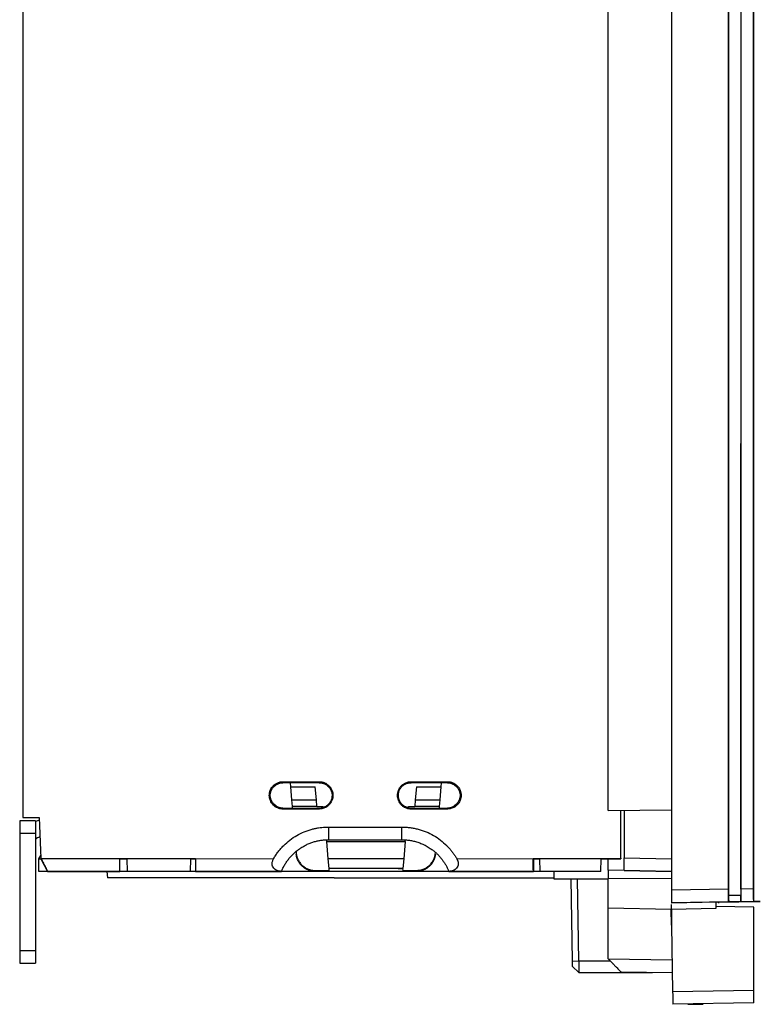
# Model space of a CAD drawing. Header units: millimetres. Extents: x 188.7 to 211.2, y 176 to 224.
# Tile 1 of 9: x 188.7 to 200.3, y 176 to 191.5. Entities that reach past the tile are written whole.
import ezdxf

# ---------------------------------------------------------------- set-up
doc = ezdxf.new("R2010")
doc.units = ezdxf.units.MM

msp = doc.modelspace()

# ---------------------------------------------------------------- linework, layer by layer
at = {"color": 7, "linetype": 'Continuous', "lineweight": 25}
for p, q in [((197.99, 179.059), (197.99, 221.179)), ((198.99, 221.194), (198.99, 177.801)), ((199.891, 177.816), (199.888, 221.194)), ((199.89, 221.194), (199.893, 177.715)), ((200.09, 221.194), (200.087, 177.719)), ((200.088, 177.82), (200.092, 221.194)), ((200.288, 177.823), (200.288, 221.194)), ((200.29, 177.623), (200.29, 221.194)), ((188.74, 220.376), (188.74, 178.949)), ((192.85, 179.515), (193.425, 179.515)), ((192.85, 179.499), (192.85, 179.515)), ((192.962, 179.499), (192.85, 179.499)), ((193.425, 179.499), (192.962, 179.499)), ((192.962, 179.499), (192.968, 179.431)), ((193.425, 179.515), (193.425, 179.499)), ((194.875, 179.515), (195.45, 179.515)), ((194.875, 179.499), (194.875, 179.515)), ((195.357, 179.499), (194.875, 179.499)), ((195.351, 179.431), (195.357, 179.499)), ((195.45, 179.499), (195.357, 179.499)), ((195.45, 179.515), (195.45, 179.499)), ((192.968, 179.431), (193.361, 179.431)), ((192.968, 179.431), (192.986, 179.226)), ((193.379, 179.226), (193.361, 179.431)), ((194.959, 179.431), (194.941, 179.226)), ((194.959, 179.431), (195.351, 179.431)), ((195.333, 179.226), (195.351, 179.431)), ((192.986, 179.226), (192.995, 179.124)), ((192.986, 179.226), (193.379, 179.226)), ((193.388, 179.124), (193.379, 179.226)), ((194.941, 179.226), (194.932, 179.124)), ((194.941, 179.226), (195.333, 179.226)), ((195.325, 179.124), (195.333, 179.226)), ((192.85, 179.083), (192.85, 179.099)), ((192.85, 179.099), (192.997, 179.099)), ((193.425, 179.083), (192.85, 179.083)), ((193.388, 179.124), (192.995, 179.124)), ((192.995, 179.124), (192.998, 179.097)), ((192.998, 179.097), (193.425, 179.097)), ((193.388, 179.124), (193.488, 179.124)), ((193.425, 179.097), (193.425, 179.083)), ((193.488, 179.124), (193.489, 179.108)), ((194.83, 179.102), (194.832, 179.124)), ((194.83, 179.102), (194.83, 179.102)), ((194.832, 179.124), (194.932, 179.124)), ((194.875, 179.097), (195.322, 179.097)), ((194.875, 179.083), (194.875, 179.097)), ((195.45, 179.083), (194.875, 179.083)), ((195.325, 179.124), (194.932, 179.124)), ((195.322, 179.097), (195.325, 179.124)), ((195.322, 179.099), (195.45, 179.099)), ((195.45, 179.099), (195.45, 179.083)), ((197.99, 179.059), (198.99, 179.068)), ((198.19, 178.306), (198.19, 179.061)), ((198.24, 179.062), (198.24, 178.312)), ((188.94, 178.899), (188.69, 178.899)), ((188.74, 178.949), (189, 178.949)), ((189.001, 178.907), (188.94, 178.884)), ((189, 178.949), (189.023, 178.302)), ((188.94, 178.699), (188.69, 178.699)), ((188.69, 178.699), (188.69, 176.849)), ((188.94, 178.699), (188.94, 176.849)), ((193.569, 178.799), (194.731, 178.799)), ((193.569, 178.799), (193.569, 178.599)), ((194.731, 178.599), (194.731, 178.799)), ((189.011, 178.644), (188.973, 178.63)), ((193.534, 178.598), (193.536, 178.569)), ((193.536, 178.569), (194.783, 178.569)), ((193.536, 178.569), (193.56, 178.299)), ((193.569, 178.599), (194.731, 178.599)), ((194.783, 178.569), (194.76, 178.299)), ((194.783, 178.569), (194.786, 178.597)), ((193.057, 178.414), (193.059, 178.39)), ((193.059, 178.39), (193.061, 178.371)), ((195.26, 178.39), (195.261, 178.398)), ((188.99, 178.299), (189.022, 178.35)), ((188.993, 178.099), (188.99, 178.299)), ((188.99, 178.299), (189.023, 178.299)), ((189.023, 178.302), (190.27, 178.303)), ((189.023, 178.299), (189.13, 178.098)), ((190.27, 178.303), (191.47, 178.303)), ((190.27, 178.299), (190.39, 178.299)), ((190.393, 178.099), (190.39, 178.299)), ((191.39, 178.299), (190.39, 178.299)), ((191.39, 178.299), (191.386, 178.099)), ((191.39, 178.299), (191.47, 178.299)), ((191.47, 178.303), (192.703, 178.299)), ((193.56, 178.299), (193.574, 178.143)), ((194.76, 178.299), (193.56, 178.299)), ((194.76, 178.299), (194.746, 178.143)), ((195.597, 178.299), (196.803, 178.303)), ((196.803, 178.303), (198.19, 178.306)), ((196.803, 178.306), (196.81, 178.299)), ((196.81, 178.299), (196.81, 178.098)), ((196.81, 178.299), (196.91, 178.299)), ((197.878, 178.299), (196.91, 178.299)), ((196.913, 178.099), (196.91, 178.299)), ((197.875, 178.099), (197.878, 178.299)), ((197.878, 178.299), (197.981, 178.299)), ((197.989, 178.299), (198.19, 178.299)), ((197.99, 178.116), (197.99, 178.298)), ((198.19, 178.306), (198.19, 178.299)), ((198.24, 178.312), (198.99, 178.299)), ((189.14, 178.099), (188.993, 178.099)), ((189.13, 178.099), (190.27, 178.099)), ((190.393, 178.099), (189.843, 178.099)), ((190.069, 178.099), (190.077, 177.999)), ((191.386, 178.099), (190.393, 178.099)), ((192.54, 178.099), (191.386, 178.099)), ((191.47, 178.099), (192.827, 178.099)), ((193.36, 178.099), (192.64, 178.099)), ((193.36, 178.099), (193.359, 178.114)), ((193.359, 178.114), (193.576, 178.114)), ((194.96, 178.099), (193.36, 178.099)), ((193.574, 178.143), (193.576, 178.114)), ((194.672, 178.143), (193.574, 178.143)), ((194.746, 178.143), (194.672, 178.143)), ((194.672, 178.143), (194.672, 178.143)), ((194.672, 178.143), (194.746, 178.143)), ((194.746, 178.143), (194.746, 178.143)), ((194.749, 178.114), (194.746, 178.143)), ((194.749, 178.114), (194.961, 178.114)), ((194.961, 178.114), (194.96, 178.099)), ((195.68, 178.099), (194.96, 178.099)), ((195.473, 178.099), (196.81, 178.099)), ((196.913, 178.099), (195.78, 178.099)), ((197.875, 178.099), (196.913, 178.099)), ((197.13, 178.099), (197.13, 177.979)), ((198.24, 178.112), (197.99, 178.116)), ((197.99, 178.116), (197.99, 177.979)), ((198.99, 178.096), (197.99, 178.115)), ((198.24, 178.112), (198.99, 178.099)), ((197.13, 177.979), (197.99, 177.979)), ((197.426, 176.688), (197.404, 177.979)), ((197.526, 176.681), (197.504, 177.979)), ((198.99, 177.987), (197.99, 177.979)), ((199.891, 177.816), (198.99, 177.801)), ((200.288, 177.823), (200.088, 177.82)), ((199.893, 177.616), (198.99, 177.601)), ((199.719, 177.611), (198.99, 177.599)), ((198.99, 177.601), (198.99, 177.599)), ((199.719, 177.611), (200.393, 177.623)), ((200.087, 177.719), (199.893, 177.715)), ((199.894, 177.615), (199.893, 177.616)), ((200.086, 177.619), (199.894, 177.615)), ((200.086, 177.619), (200.087, 177.62)), ((200.289, 177.623), (200.087, 177.62)), ((200.289, 177.623), (200.29, 177.623)), ((200.393, 177.624), (200.29, 177.623)), ((198.985, 177.499), (197.99, 177.516)), ((197.99, 176.716), (197.99, 177.516)), ((198.99, 177.249), (198.985, 177.509)), ((199.69, 177.511), (198.99, 177.499)), ((198.99, 177.499), (198.99, 177.249)), ((200.29, 177.533), (199.69, 177.544)), ((200.29, 176.221), (200.29, 177.533)), ((198.99, 177.249), (199.008, 176.199)), ((188.69, 176.849), (188.94, 176.849)), ((188.69, 176.649), (188.94, 176.649)), ((197.426, 176.688), (197.526, 176.681)), ((197.99, 176.716), (198.999, 176.699)), ((197.528, 176.499), (197.428, 176.597)), ((197.528, 176.499), (198.69, 176.499)), ((198.19, 176.513), (199.003, 176.499)), ((199.008, 176.199), (200.29, 176.221)), ((200.29, 176.021), (199.012, 175.999)), ((199.251, 176.003), (199.49, 176.003))]:
    msp.add_line(p, q, dxfattribs=at)
at = {"color": 8, "linetype": 'Continuous', "lineweight": 25}
msp.add_line((198.024, 176.681), (197.526, 176.681), dxfattribs=at)
at = {"color": 7, "linetype": 'Continuous', "lineweight": 25}
for points, knots in [([(192.85, 179.083), (192.845, 179.083), (192.836, 179.083), (192.822, 179.085), (192.808, 179.087), (192.794, 179.09), (192.781, 179.095), (192.759, 179.103), (192.729, 179.118), (192.696, 179.145), (192.669, 179.178), (192.65, 179.216), (192.637, 179.257), (192.633, 179.299), (192.637, 179.341), (192.649, 179.382), (192.669, 179.42), (192.696, 179.452), (192.729, 179.479), (192.763, 179.497), (192.794, 179.508), (192.822, 179.514), (192.84, 179.514), (192.85, 179.515)], [0, 0, 0, 0, 0.020767, 0.0414442, 0.0621229, 0.0828943, 0.1038488, 0.1250739, 0.1880344, 0.2499861, 0.3121147, 0.374918, 0.4376496, 0.499832, 0.5617276, 0.6247745, 0.6875906, 0.7496689, 0.8116457, 0.874584, 0.9169153, 0.9584773, 1, 1, 1, 1]), ([(193.425, 179.515), (193.43, 179.515), (193.439, 179.514), (193.453, 179.513), (193.467, 179.511), (193.48, 179.507), (193.494, 179.503), (193.516, 179.495), (193.546, 179.479), (193.578, 179.453), (193.605, 179.42), (193.625, 179.382), (193.638, 179.341), (193.642, 179.299), (193.638, 179.257), (193.625, 179.216), (193.605, 179.178), (193.579, 179.146), (193.546, 179.119), (193.512, 179.101), (193.481, 179.09), (193.453, 179.084), (193.434, 179.084), (193.425, 179.083)], [0, 0, 0, 0, 0.020767, 0.041444, 0.062122, 0.082893, 0.103848, 0.125073, 0.188032, 0.249985, 0.312114, 0.374916, 0.437648, 0.499831, 0.561725, 0.624774, 0.68759, 0.74967, 0.811644, 0.874584, 0.916914, 0.958477, 1, 1, 1, 1]), ([(193.425, 179.499), (193.429, 179.499), (193.438, 179.499), (193.452, 179.498), (193.466, 179.495), (193.479, 179.492), (193.493, 179.487), (193.506, 179.482), (193.519, 179.476), (193.532, 179.469), (193.544, 179.461), (193.562, 179.446), (193.586, 179.422), (193.61, 179.381), (193.626, 179.332), (193.627, 179.282), (193.619, 179.241), (193.608, 179.214), (193.596, 179.191), (193.581, 179.17), (193.56, 179.148), (193.538, 179.131), (193.514, 179.117), (193.497, 179.111), (193.489, 179.107)], [0, 0, 0, 0, 0.0239297, 0.0481005, 0.0725199, 0.0971895, 0.1221064, 0.1472647, 0.1726573, 0.1982774, 0.2241212, 0.2501899, 0.3207947, 0.4040303, 0.4998078, 0.5927531, 0.6654877, 0.717816, 0.7495662, 0.8031578, 0.8549134, 0.9049515, 0.9533248, 1, 1, 1, 1]), ([(194.875, 179.083), (194.87, 179.083), (194.861, 179.083), (194.847, 179.085), (194.833, 179.087), (194.819, 179.09), (194.806, 179.095), (194.784, 179.103), (194.754, 179.118), (194.721, 179.145), (194.694, 179.178), (194.675, 179.216), (194.662, 179.257), (194.658, 179.299), (194.662, 179.341), (194.674, 179.382), (194.694, 179.42), (194.721, 179.452), (194.754, 179.479), (194.788, 179.497), (194.819, 179.508), (194.847, 179.514), (194.865, 179.514), (194.875, 179.515)], [0, 0, 0, 0, 0.020767, 0.041444, 0.062123, 0.082894, 0.103849, 0.125074, 0.188034, 0.249986, 0.312115, 0.374918, 0.43765, 0.499832, 0.561728, 0.624774, 0.687591, 0.749669, 0.811646, 0.874584, 0.916915, 0.958477, 1, 1, 1, 1]), ([(194.83, 179.102), (194.826, 179.103), (194.817, 179.105), (194.803, 179.11), (194.79, 179.115), (194.777, 179.122), (194.765, 179.129), (194.753, 179.138), (194.741, 179.147), (194.73, 179.158), (194.72, 179.169), (194.703, 179.192), (194.678, 179.24), (194.669, 179.31), (194.686, 179.374), (194.71, 179.417), (194.736, 179.445), (194.76, 179.464), (194.782, 179.477), (194.804, 179.487), (194.828, 179.494), (194.851, 179.498), (194.867, 179.499), (194.875, 179.499)], [0, 0, 0, 0, 0.0235071, 0.0473649, 0.0715668, 0.0961048, 0.1209719, 0.1461638, 0.1716817, 0.1975359, 0.2237465, 0.2503292, 0.344863, 0.4992553, 0.5964907, 0.6798603, 0.7491913, 0.792712, 0.8355709, 0.8777564, 0.9192346, 0.9599801, 1, 1, 1, 1]), ([(195.45, 179.515), (195.455, 179.515), (195.464, 179.514), (195.478, 179.513), (195.492, 179.511), (195.505, 179.507), (195.519, 179.503), (195.541, 179.495), (195.571, 179.479), (195.603, 179.453), (195.63, 179.42), (195.65, 179.382), (195.663, 179.341), (195.667, 179.299), (195.663, 179.257), (195.65, 179.216), (195.63, 179.178), (195.604, 179.146), (195.571, 179.119), (195.537, 179.101), (195.506, 179.09), (195.478, 179.084), (195.459, 179.084), (195.45, 179.083)], [0, 0, 0, 0, 0.020767, 0.041444, 0.062122, 0.082893, 0.103848, 0.125073, 0.188032, 0.249985, 0.312114, 0.374916, 0.437648, 0.499831, 0.561725, 0.624774, 0.68759, 0.74967, 0.811644, 0.874584, 0.916914, 0.958477, 1, 1, 1, 1]), ([(193.425, 179.097), (193.429, 179.097), (193.438, 179.097), (193.451, 179.098), (193.464, 179.101), (193.476, 179.104), (193.485, 179.106), (193.489, 179.108)], [0, 0, 0, 0, 0.198836, 0.397405, 0.596561, 0.79715, 1, 1, 1, 1]), ([(194.83, 179.102), (194.834, 179.101), (194.841, 179.1), (194.852, 179.098), (194.864, 179.097), (194.871, 179.097), (194.875, 179.097)], [0, 0, 0, 0, 0.252332, 0.50258, 0.751535, 1, 1, 1, 1]), ([(188.69, 178.899), (188.69, 178.899), (188.69, 178.894), (188.69, 178.874), (188.69, 178.859), (188.69, 178.822), (188.69, 178.799), (188.69, 178.751), (188.69, 178.725), (188.69, 178.699)], [0, 0, 0, 0, 0.25, 0.25, 0.5, 0.5, 0.75, 0.75, 1, 1, 1, 1]), ([(188.94, 178.899), (188.94, 178.899), (188.94, 178.899), (188.94, 178.897), (188.94, 178.895), (188.94, 178.893), (188.94, 178.889), (188.94, 178.882), (188.94, 178.867), (188.94, 178.841), (188.94, 178.809), (188.94, 178.778), (188.94, 178.749), (188.94, 178.724), (188.94, 178.707), (188.94, 178.699)], [0, 0, 0, 0, 0.040276, 0.080243, 0.120058, 0.159883, 0.199877, 0.240199, 0.370043, 0.500057, 0.629901, 0.759916, 0.840121, 0.919721, 1, 1, 1, 1]), ([(192.703, 178.299), (192.708, 178.308), (192.719, 178.327), (192.737, 178.355), (192.756, 178.382), (192.775, 178.408), (192.796, 178.433), (192.817, 178.458), (192.839, 178.483), (192.884, 178.53), (192.959, 178.595), (193.068, 178.668), (193.186, 178.726), (193.285, 178.759), (193.362, 178.778), (193.414, 178.787), (193.465, 178.794), (193.517, 178.798), (193.551, 178.799), (193.569, 178.799)], [0, 0, 0, 0, 0.031424, 0.062746, 0.094001, 0.125222, 0.156442, 0.187697, 0.219019, 0.250442, 0.375608, 0.500679, 0.625604, 0.751054, 0.801512, 0.851497, 0.901146, 0.950599, 1, 1, 1, 1]), ([(194.731, 178.799), (194.742, 178.799), (194.763, 178.799), (194.796, 178.797), (194.828, 178.794), (194.86, 178.791), (194.892, 178.786), (194.925, 178.78), (194.957, 178.773), (195.021, 178.757), (195.114, 178.726), (195.232, 178.668), (195.341, 178.595), (195.42, 178.525), (195.474, 178.468), (195.508, 178.429), (195.54, 178.387), (195.57, 178.344), (195.588, 178.314), (195.597, 178.299)], [0, 0, 0, 0, 0.030858, 0.061722, 0.092629, 0.123612, 0.154706, 0.185946, 0.217366, 0.248999, 0.374463, 0.499422, 0.624387, 0.749602, 0.799834, 0.849851, 0.899792, 0.949795, 1, 1, 1, 1]), ([(188.973, 178.63), (188.97, 178.629), (188.966, 178.627), (188.959, 178.623), (188.954, 178.618), (188.947, 178.61), (188.941, 178.598), (188.94, 178.588), (188.94, 178.583)], [0, 0, 0, 0, 0.126086, 0.249566, 0.373432, 0.500653, 0.749567, 1, 1, 1, 1]), ([(192.827, 178.098), (192.831, 178.107), (192.838, 178.125), (192.85, 178.151), (192.864, 178.177), (192.878, 178.203), (192.893, 178.228), (192.91, 178.253), (192.927, 178.277), (192.945, 178.3), (192.964, 178.323), (192.984, 178.345), (193.005, 178.367), (193.027, 178.387), (193.049, 178.407), (193.072, 178.427), (193.097, 178.445), (193.131, 178.469), (193.177, 178.497), (193.234, 178.526), (193.292, 178.55), (193.349, 178.569), (193.406, 178.583), (193.461, 178.592), (193.516, 178.598), (193.551, 178.598), (193.569, 178.599)], [0, 0, 0, 0, 0.030491, 0.061089, 0.091793, 0.122603, 0.153519, 0.184541, 0.21567, 0.246905, 0.278247, 0.309695, 0.341249, 0.37291, 0.404677, 0.436551, 0.468531, 0.500618, 0.570267, 0.637851, 0.703371, 0.766825, 0.828216, 0.887541, 0.944803, 1, 1, 1, 1]), ([(194.731, 178.599), (194.741, 178.599), (194.76, 178.598), (194.79, 178.597), (194.82, 178.594), (194.851, 178.59), (194.883, 178.585), (194.915, 178.578), (194.947, 178.569), (194.98, 178.559), (195.013, 178.548), (195.047, 178.534), (195.08, 178.519), (195.113, 178.502), (195.146, 178.483), (195.183, 178.459), (195.223, 178.43), (195.265, 178.396), (195.303, 178.359), (195.339, 178.32), (195.372, 178.278), (195.402, 178.236), (195.429, 178.191), (195.453, 178.146), (195.466, 178.114), (195.473, 178.098)], [0, 0, 0, 0, 0.030408, 0.061639, 0.093693, 0.126569, 0.160269, 0.194792, 0.230137, 0.266306, 0.303298, 0.341113, 0.379751, 0.419212, 0.459496, 0.500603, 0.557792, 0.614556, 0.670894, 0.726807, 0.782295, 0.837359, 0.891997, 0.946211, 1, 1, 1, 1]), ([(193.059, 178.39), (193.06, 178.384), (193.061, 178.372), (193.064, 178.354), (193.069, 178.337), (193.074, 178.319), (193.08, 178.302), (193.093, 178.274), (193.116, 178.235), (193.154, 178.192), (193.201, 178.157), (193.246, 178.134), (193.287, 178.122), (193.323, 178.115), (193.347, 178.114), (193.359, 178.114)], [0, 0, 0, 0, 0.040581, 0.080878, 0.121031, 0.161184, 0.20148, 0.242062, 0.37165, 0.501191, 0.630432, 0.759617, 0.839948, 0.919685, 1, 1, 1, 1]), ([(193.36, 178.099), (193.354, 178.099), (193.342, 178.099), (193.324, 178.101), (193.306, 178.103), (193.289, 178.107), (193.272, 178.112), (193.242, 178.122), (193.202, 178.141), (193.156, 178.176), (193.117, 178.219), (193.091, 178.262), (193.075, 178.302), (193.065, 178.336), (193.062, 178.359), (193.061, 178.371)], [0, 0, 0, 0, 0.040439, 0.080597, 0.120617, 0.160644, 0.200822, 0.241294, 0.370618, 0.500059, 0.62938, 0.75882, 0.83938, 0.919387, 1, 1, 1, 1]), ([(195.259, 178.371), (195.258, 178.365), (195.257, 178.354), (195.254, 178.336), (195.25, 178.319), (195.244, 178.302), (195.238, 178.285), (195.226, 178.257), (195.203, 178.219), (195.164, 178.176), (195.118, 178.141), (195.072, 178.119), (195.031, 178.107), (194.996, 178.1), (194.972, 178.099), (194.96, 178.099)], [0, 0, 0, 0, 0.040438, 0.080594, 0.120612, 0.160637, 0.200814, 0.241285, 0.370606, 0.500046, 0.629369, 0.758811, 0.839374, 0.919383, 1, 1, 1, 1]), ([(194.961, 178.114), (194.967, 178.114), (194.979, 178.114), (194.997, 178.116), (195.015, 178.118), (195.032, 178.122), (195.049, 178.127), (195.079, 178.137), (195.119, 178.157), (195.165, 178.192), (195.204, 178.235), (195.23, 178.279), (195.246, 178.319), (195.256, 178.354), (195.259, 178.378), (195.26, 178.39)], [0, 0, 0, 0, 0.040286, 0.080297, 0.120176, 0.16007, 0.200127, 0.240489, 0.369555, 0.498914, 0.628336, 0.758042, 0.838833, 0.919103, 1, 1, 1, 1]), ([(189.023, 178.299), (189.023, 178.299), (189.022, 178.301), (189.022, 178.302), (189.022, 178.302)], [0, 0, 0, 0, 0.583324, 1, 1, 1, 1]), ([(189.023, 178.302), (189.024, 178.301), (189.038, 178.276), (189.059, 178.236), (189.083, 178.19), (189.1, 178.159), (189.113, 178.133), (189.122, 178.116), (189.127, 178.106), (189.129, 178.101), (189.13, 178.1), (189.13, 178.099)], [0, 0, 0, 0, 0.0117884, 0.2626685, 0.4020059, 0.5258374, 0.6552028, 0.7762896, 0.8519989, 0.9264675, 1, 1, 1, 1]), ([(190.27, 178.099), (190.27, 178.1), (190.27, 178.106), (190.27, 178.127), (190.27, 178.143), (190.27, 178.18), (190.27, 178.203), (190.27, 178.251), (190.27, 178.277), (190.27, 178.303)], [0, 0, 0, 0, 0.25, 0.25, 0.5, 0.5, 0.75, 0.75, 1, 1, 1, 1]), ([(191.47, 178.303), (191.47, 178.277), (191.47, 178.251), (191.47, 178.203), (191.47, 178.18), (191.47, 178.143), (191.47, 178.127), (191.47, 178.106), (191.47, 178.1), (191.47, 178.099)], [0, 0, 0, 0, 0.25, 0.25, 0.5, 0.5, 0.75, 0.75, 1, 1, 1, 1]), ([(192.819, 178.099), (192.815, 178.099), (192.805, 178.1), (192.792, 178.102), (192.779, 178.104), (192.768, 178.107), (192.75, 178.114), (192.728, 178.126), (192.703, 178.148), (192.685, 178.177), (192.679, 178.209), (192.68, 178.236), (192.684, 178.257), (192.692, 178.278), (192.699, 178.292), (192.703, 178.299)], [0, 0, 0, 0, 0.055971, 0.108915, 0.158846, 0.205779, 0.249735, 0.383218, 0.499259, 0.631123, 0.74928, 0.809621, 0.87068, 0.933748, 1, 1, 1, 1]), ([(195.597, 178.299), (195.599, 178.295), (195.603, 178.288), (195.608, 178.278), (195.612, 178.267), (195.615, 178.257), (195.618, 178.246), (195.619, 178.236), (195.62, 178.226), (195.62, 178.206), (195.614, 178.177), (195.597, 178.148), (195.572, 178.126), (195.547, 178.113), (195.524, 178.105), (195.503, 178.1), (195.488, 178.1), (195.48, 178.099)], [0, 0, 0, 0, 0.0335894, 0.0662612, 0.0981479, 0.1293923, 0.1601458, 0.1905674, 0.220821, 0.2510736, 0.3689146, 0.5007551, 0.616804, 0.7504212, 0.8252709, 0.908439, 1, 1, 1, 1]), ([(196.81, 178.099), (196.809, 178.099), (196.809, 178.1), (196.809, 178.102), (196.808, 178.104), (196.808, 178.108), (196.807, 178.112), (196.807, 178.116), (196.807, 178.121), (196.806, 178.127), (196.806, 178.132), (196.806, 178.138), (196.805, 178.144), (196.805, 178.15), (196.805, 178.156), (196.804, 178.178), (196.803, 178.224), (196.803, 178.276), (196.803, 178.302), (196.803, 178.303)], [0, 0, 0, 0, 0.045541, 0.089589, 0.132143, 0.173202, 0.212768, 0.25084, 0.287418, 0.322502, 0.356091, 0.388187, 0.418788, 0.447896, 0.475509, 0.501628, 0.750151, 0.986181, 1, 1, 1, 1]), ([(197.981, 178.299), (197.982, 178.299), (197.985, 178.299), (197.988, 178.299), (197.989, 178.299)], [0, 0, 0, 0, 0.500003, 1, 1, 1, 1]), ([(198.24, 178.112), (198.24, 178.112), (198.24, 178.112), (198.24, 178.113), (198.24, 178.115), (198.24, 178.118), (198.24, 178.121), (198.24, 178.129), (198.24, 178.143), (198.24, 178.169), (198.24, 178.201), (198.24, 178.233), (198.24, 178.262), (198.24, 178.287), (198.24, 178.303), (198.24, 178.312)], [0, 0, 0, 0, 0.040273, 0.080237, 0.120049, 0.159871, 0.199863, 0.240183, 0.370021, 0.500033, 0.629879, 0.759899, 0.840109, 0.919715, 1, 1, 1, 1]), ([(189.13, 178.098), (189.13, 178.099), (189.13, 178.099), (189.13, 178.099), (189.13, 178.099)], [0, 0, 0, 0, 0.500726, 1, 1, 1, 1]), ([(189.843, 178.099), (189.843, 178.099), (189.843, 178.099), (189.842, 178.099), (189.839, 178.099), (189.836, 178.099), (189.829, 178.099), (189.817, 178.099), (189.795, 178.099), (189.766, 178.099), (189.717, 178.099), (189.641, 178.099), (189.547, 178.099), (189.464, 178.099), (189.4, 178.099), (189.335, 178.099), (189.276, 178.099), (189.226, 178.099), (189.183, 178.099), (189.154, 178.099), (189.14, 178.099)], [0, 0, 0, 0, 0.023337, 0.04663, 0.069912, 0.093213, 0.116565, 0.178305, 0.240092, 0.304406, 0.368768, 0.500006, 0.631244, 0.695558, 0.759919, 0.821659, 0.883446, 0.922311, 0.961114, 1, 1, 1, 1]), ([(192.64, 178.099), (192.637, 178.099), (192.631, 178.099), (192.621, 178.099), (192.612, 178.099), (192.6, 178.099), (192.585, 178.099), (192.569, 178.099), (192.556, 178.099), (192.547, 178.099), (192.541, 178.099), (192.54, 178.099), (192.54, 178.099)], [0, 0, 0, 0, 0.060285, 0.120068, 0.179889, 0.240286, 0.370083, 0.500203, 0.629971, 0.760075, 0.87995, 1, 1, 1, 1]), ([(192.827, 178.099), (192.826, 178.099), (192.823, 178.099), (192.821, 178.099), (192.819, 178.099)], [0, 0, 0, 0, 0.489623, 1, 1, 1, 1]), ([(195.48, 178.099), (195.479, 178.099), (195.477, 178.099), (195.474, 178.099), (195.473, 178.099)], [0, 0, 0, 0, 0.510591, 1, 1, 1, 1]), ([(195.78, 178.099), (195.78, 178.099), (195.779, 178.099), (195.778, 178.099), (195.776, 178.099), (195.772, 178.099), (195.764, 178.099), (195.751, 178.099), (195.735, 178.099), (195.717, 178.099), (195.699, 178.099), (195.686, 178.099), (195.68, 178.099)], [0, 0, 0, 0, 0.060257, 0.120014, 0.179811, 0.240186, 0.369949, 0.500057, 0.629836, 0.759975, 0.879896, 1, 1, 1, 1]), ([(193.66, 177.999), (193.64, 177.999), (193.6, 177.999), (193.541, 177.999), (193.481, 177.999), (193.422, 177.999), (193.362, 177.999), (193.303, 177.999), (193.244, 177.999), (193.185, 177.999), (193.126, 177.999), (193.067, 177.999), (192.914, 177.999), (192.668, 177.999), (192.335, 177.999), (192.009, 177.999), (191.694, 177.999), (191.397, 177.999), (191.122, 177.999), (190.874, 177.999), (190.658, 177.999), (190.473, 177.999), (190.325, 177.999), (190.211, 177.999), (190.15, 177.999), (190.118, 177.999), (190.103, 177.999), (190.092, 177.999), (190.083, 177.999), (190.078, 177.999), (190.078, 177.999), (190.077, 177.999)], [0, 0, 0, 0, 0.010615, 0.021216, 0.031808, 0.042392, 0.052972, 0.063551, 0.074131, 0.084716, 0.095308, 0.105911, 0.116527, 0.178263, 0.240008, 0.304318, 0.368637, 0.434314, 0.500002, 0.565679, 0.631367, 0.695676, 0.759995, 0.821731, 0.883476, 0.902924, 0.922337, 0.941733, 0.96113, 0.980547, 1, 1, 1, 1]), ([(193.66, 177.999), (193.857, 177.999), (194.054, 177.999), (194.442, 177.999), (194.634, 177.999), (195.007, 177.999), (195.188, 177.999), (195.534, 177.999), (195.7, 177.999), (196.011, 177.999), (196.157, 177.999), (196.424, 177.999), (196.546, 177.999), (196.762, 177.999), (196.857, 177.999), (197.016, 177.999), (197.081, 177.999), (197.13, 177.999)], [0, 0, 0, 0, 0.125, 0.125, 0.25, 0.25, 0.375, 0.375, 0.5, 0.5, 0.625, 0.625, 0.75, 0.75, 0.875, 0.875, 1, 1, 1, 1]), ([(197.99, 177.516), (197.99, 177.524), (197.99, 177.538), (197.99, 177.56), (197.99, 177.581), (197.99, 177.603), (197.99, 177.624), (197.99, 177.66), (197.99, 177.71), (197.99, 177.772), (197.99, 177.831), (197.99, 177.88), (197.99, 177.919), (197.99, 177.95), (197.99, 177.969), (197.99, 177.979)], [0, 0, 0, 0, 0.041248, 0.082393, 0.123489, 0.16459, 0.20575, 0.247023, 0.373484, 0.50004, 0.626495, 0.753046, 0.835415, 0.917588, 1, 1, 1, 1]), ([(198.99, 177.801), (198.99, 177.796), (198.99, 177.786), (198.99, 177.772), (198.99, 177.759), (198.99, 177.747), (198.99, 177.735), (198.99, 177.724), (198.99, 177.713), (198.99, 177.704), (198.99, 177.695), (198.99, 177.686), (198.99, 177.679), (198.99, 177.672), (198.99, 177.666), (198.99, 177.655), (198.99, 177.641), (198.99, 177.627), (198.99, 177.615), (198.99, 177.607), (198.99, 177.602), (198.99, 177.601), (198.99, 177.601)], [0, 0, 0, 0, 0.046321, 0.091012, 0.134074, 0.175505, 0.215307, 0.253479, 0.29002, 0.324932, 0.358213, 0.389864, 0.419885, 0.448275, 0.475035, 0.500165, 0.587319, 0.672933, 0.757008, 0.839544, 0.920542, 1, 1, 1, 1]), ([(199.893, 177.616), (199.893, 177.616), (199.893, 177.617), (199.893, 177.618), (199.893, 177.621), (199.893, 177.625), (199.893, 177.63), (199.892, 177.636), (199.892, 177.643), (199.892, 177.651), (199.892, 177.66), (199.892, 177.67), (199.892, 177.682), (199.892, 177.694), (199.892, 177.707), (199.892, 177.721), (199.892, 177.735), (199.892, 177.75), (199.891, 177.766), (199.891, 177.783), (199.891, 177.799), (199.891, 177.811), (199.891, 177.816)], [0, 0, 0, 0, 0.045715, 0.091881, 0.138497, 0.185564, 0.233081, 0.28105, 0.32947, 0.37834, 0.427662, 0.477435, 0.52766, 0.578336, 0.629463, 0.681042, 0.733072, 0.785554, 0.838488, 0.891873, 0.945711, 1, 1, 1, 1]), ([(200.088, 177.82), (200.088, 177.815), (200.088, 177.805), (200.088, 177.791), (200.088, 177.777), (200.088, 177.764), (200.088, 177.75), (200.088, 177.737), (200.088, 177.724), (200.088, 177.712), (200.088, 177.7), (200.088, 177.689), (200.088, 177.676), (200.088, 177.662), (200.087, 177.647), (200.087, 177.635), (200.087, 177.627), (200.087, 177.621), (200.087, 177.62), (200.087, 177.62)], [0, 0, 0, 0, 0.045466, 0.090933, 0.136399, 0.181866, 0.227334, 0.272801, 0.318269, 0.363737, 0.409205, 0.454673, 0.500142, 0.580695, 0.662351, 0.745109, 0.82897, 0.913934, 1, 1, 1, 1]), ([(200.289, 177.623), (200.289, 177.623), (200.289, 177.623), (200.289, 177.625), (200.289, 177.628), (200.289, 177.632), (200.289, 177.637), (200.289, 177.643), (200.289, 177.65), (200.288, 177.658), (200.288, 177.667), (200.288, 177.677), (200.288, 177.688), (200.288, 177.701), (200.288, 177.714), (200.288, 177.727), (200.288, 177.742), (200.288, 177.757), (200.288, 177.773), (200.288, 177.789), (200.288, 177.806), (200.288, 177.817), (200.288, 177.823)], [0, 0, 0, 0, 0.04569, 0.091832, 0.138428, 0.185478, 0.232981, 0.280937, 0.329348, 0.378212, 0.42753, 0.477301, 0.527527, 0.578207, 0.629341, 0.680929, 0.732971, 0.785468, 0.838419, 0.891825, 0.945685, 1, 1, 1, 1]), ([(199.69, 177.611), (199.69, 177.611), (199.69, 177.611), (199.69, 177.609), (199.69, 177.607), (199.69, 177.603), (199.69, 177.595), (199.69, 177.582), (199.69, 177.566), (199.69, 177.549), (199.69, 177.53), (199.69, 177.517), (199.69, 177.511)], [0, 0, 0, 0, 0.060265, 0.120031, 0.179837, 0.240222, 0.370007, 0.50013, 0.629912, 0.760039, 0.879933, 1, 1, 1, 1]), ([(199.74, 177.599), (199.74, 177.6), (199.74, 177.601), (199.74, 177.61), (199.74, 177.612)], [0, 0, 0, 0, 0.735341, 1, 1, 1, 1]), ([(199.893, 177.715), (199.893, 177.712), (199.893, 177.705), (199.893, 177.696), (199.893, 177.686), (199.893, 177.677), (199.893, 177.668), (199.893, 177.66), (199.893, 177.653), (199.893, 177.646), (199.894, 177.639), (199.894, 177.634), (199.894, 177.629), (199.894, 177.625), (199.894, 177.621), (199.894, 177.619), (199.894, 177.617), (199.894, 177.616), (199.894, 177.615), (199.894, 177.615)], [0, 0, 0, 0, 0.063822, 0.127018, 0.18959, 0.251536, 0.312857, 0.373553, 0.433624, 0.493071, 0.551893, 0.610091, 0.667664, 0.724613, 0.780938, 0.836639, 0.891716, 0.94617, 1, 1, 1, 1]), ([(200.086, 177.619), (200.086, 177.619), (200.086, 177.619), (200.086, 177.621), (200.086, 177.623), (200.086, 177.627), (200.086, 177.633), (200.086, 177.64), (200.086, 177.65), (200.086, 177.663), (200.086, 177.68), (200.087, 177.699), (200.087, 177.712), (200.087, 177.719)], [0, 0, 0, 0, 0.0620206, 0.1271894, 0.1955061, 0.2669705, 0.3415823, 0.4193412, 0.5002467, 0.6251843, 0.7501224, 0.8750609, 1, 1, 1, 1]), ([(198.99, 177.499), (198.99, 177.511), (198.99, 177.531), (198.99, 177.554), (198.99, 177.568), (198.99, 177.574), (198.99, 177.576)], [0, 0, 0, 0, 0.423653, 0.654437, 0.884611, 1, 1, 1, 1]), ([(188.69, 176.849), (188.69, 176.823), (188.69, 176.796), (188.69, 176.748), (188.69, 176.726), (188.69, 176.689), (188.69, 176.674), (188.69, 176.654), (188.69, 176.649), (188.69, 176.649)], [0, 0, 0, 0, 0.25, 0.25, 0.5, 0.5, 0.75, 0.75, 1, 1, 1, 1]), ([(188.94, 176.849), (188.94, 176.845), (188.94, 176.836), (188.94, 176.824), (188.94, 176.811), (188.94, 176.799), (188.94, 176.787), (188.94, 176.766), (188.94, 176.738), (188.94, 176.706), (188.94, 176.68), (188.94, 176.664), (188.94, 176.655), (188.94, 176.65), (188.94, 176.649), (188.94, 176.649)], [0, 0, 0, 0, 0.040276, 0.080243, 0.120058, 0.159883, 0.199877, 0.240199, 0.370043, 0.500057, 0.629901, 0.759916, 0.840121, 0.919721, 1, 1, 1, 1]), ([(197.428, 176.597), (197.428, 176.597), (197.428, 176.597), (197.428, 176.599), (197.428, 176.601), (197.428, 176.605), (197.428, 176.612), (197.427, 176.623), (197.427, 176.637), (197.427, 176.653), (197.427, 176.67), (197.426, 176.682), (197.426, 176.688)], [0, 0, 0, 0, 0.062768, 0.124925, 0.187006, 0.24955, 0.374317, 0.499613, 0.624559, 0.749916, 0.875319, 1, 1, 1, 1]), ([(197.526, 176.681), (197.526, 176.677), (197.526, 176.668), (197.527, 176.654), (197.527, 176.641), (197.527, 176.629), (197.527, 176.617), (197.527, 176.606), (197.527, 176.595), (197.527, 176.585), (197.527, 176.575), (197.527, 176.567), (197.527, 176.558), (197.527, 176.551), (197.528, 176.544), (197.528, 176.537), (197.528, 176.531), (197.528, 176.526), (197.528, 176.521), (197.528, 176.517), (197.528, 176.514), (197.528, 176.51), (197.528, 176.508), (197.528, 176.505), (197.528, 176.503), (197.528, 176.502), (197.528, 176.501), (197.528, 176.5), (197.528, 176.499), (197.528, 176.499), (197.528, 176.499), (197.528, 176.499)], [0, 0, 0, 0, 0.046723, 0.092572, 0.137547, 0.181647, 0.224873, 0.267225, 0.308703, 0.349306, 0.389035, 0.42789, 0.465871, 0.502977, 0.539209, 0.574566, 0.60905, 0.642658, 0.675393, 0.707253, 0.738238, 0.768349, 0.797586, 0.825948, 0.853436, 0.88005, 0.905789, 0.930653, 0.954643, 0.977759, 1, 1, 1, 1]), ([(197.99, 176.716), (197.994, 176.712), (198.003, 176.703), (198.016, 176.69), (198.027, 176.678), (198.038, 176.668), (198.047, 176.658), (198.056, 176.649), (198.074, 176.631), (198.1, 176.604), (198.132, 176.572), (198.157, 176.546), (198.174, 176.529), (198.182, 176.521), (198.187, 176.516), (198.189, 176.513), (198.19, 176.513), (198.19, 176.513)], [0, 0, 0, 0, 0.050506, 0.0973931, 0.1406616, 0.1803122, 0.216346, 0.2487642, 0.2775687, 0.4275777, 0.5558273, 0.6843901, 0.7989178, 0.8509695, 0.9015615, 0.9510957, 1, 1, 1, 1]), ([(199.008, 176.199), (199.008, 176.195), (199.008, 176.185), (199.009, 176.172), (199.009, 176.158), (199.009, 176.145), (199.009, 176.131), (199.01, 176.118), (199.01, 176.105), (199.01, 176.092), (199.01, 176.08), (199.01, 176.069), (199.011, 176.057), (199.011, 176.046), (199.011, 176.035), (199.011, 176.024), (199.011, 176.014), (199.012, 176.006), (199.012, 176), (199.012, 176), (199.012, 175.999)], [0, 0, 0, 0, 0.0431942, 0.0868416, 0.1309421, 0.1754958, 0.2205029, 0.2659632, 0.3118769, 0.3582441, 0.4050648, 0.4523389, 0.5000667, 0.5519494, 0.610347, 0.6752579, 0.7466807, 0.8246133, 0.9090538, 1, 1, 1, 1]), ([(200.29, 176.021), (200.29, 176.022), (200.29, 176.022), (200.29, 176.023), (200.29, 176.026), (200.29, 176.029), (200.29, 176.034), (200.29, 176.039), (200.29, 176.046), (200.29, 176.053), (200.29, 176.061), (200.29, 176.07), (200.29, 176.08), (200.29, 176.09), (200.29, 176.101), (200.29, 176.113), (200.29, 176.126), (200.29, 176.138), (200.29, 176.151), (200.29, 176.165), (200.29, 176.179), (200.29, 176.193), (200.29, 176.207), (200.29, 176.217), (200.29, 176.221)], [0, 0, 0, 0, 0.045459, 0.090916, 0.136372, 0.181828, 0.227282, 0.272736, 0.31819, 0.363643, 0.409095, 0.454548, 0.5, 0.545452, 0.590905, 0.636357, 0.68181, 0.727264, 0.772718, 0.818172, 0.863628, 0.909084, 0.954541, 1, 1, 1, 1])]:
    msp.add_open_spline(points, degree=3, knots=knots, dxfattribs=at)
for points in [[(192.85, 179.099), (192.798, 179.099), (192.693, 179.142), (192.628, 179.299), (192.693, 179.456), (192.798, 179.499), (192.85, 179.499)], [(195.45, 179.499), (195.502, 179.499), (195.607, 179.456), (195.672, 179.299), (195.607, 179.142), (195.502, 179.099), (195.45, 179.099)], [(190.27, 178.099), (190.27, 178.099), (190.27, 178.099), (190.27, 178.099)], [(191.47, 178.099), (191.47, 178.099), (191.47, 178.099), (191.47, 178.099)], [(196.81, 178.099), (196.81, 178.099), (196.81, 178.099), (196.81, 178.099)]]:
    msp.add_open_spline(points, degree=3, dxfattribs=at)

doc.saveas('drawing.dxf')
